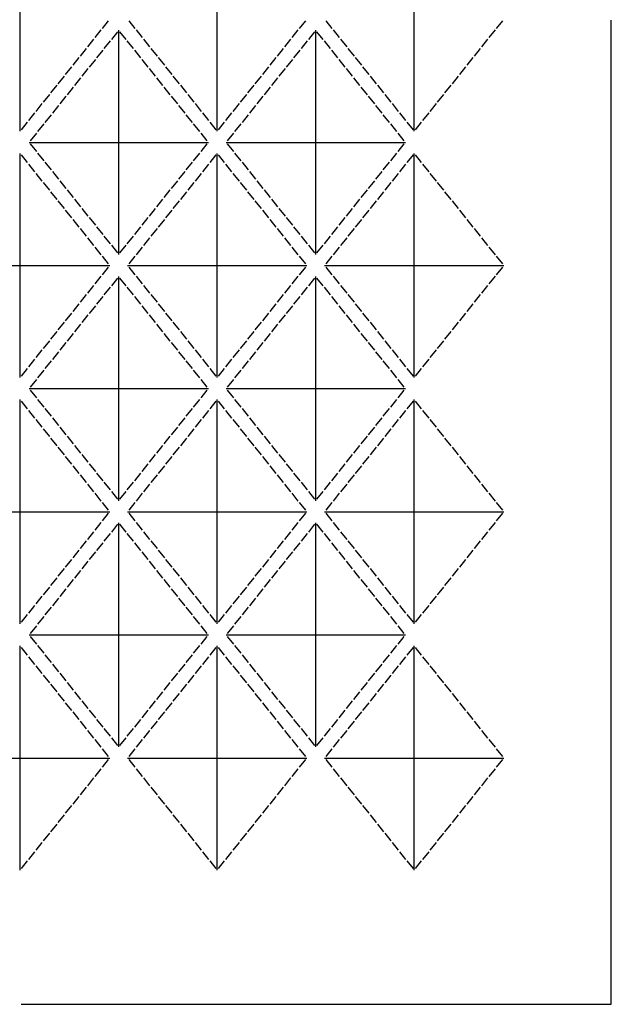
# Model space of a CAD drawing. Header units: millimetres. Extents: x 5 to 1205, y 5 to 2005.
# Tile 2 of 4: x 604 to 1205, y 5 to 1004. Entities that reach past the tile are written whole.
import ezdxf

# ---------------------------------------------------------------- set-up
doc = ezdxf.new("R2010")
doc.units = ezdxf.units.MM
doc.layers.add('CUT', color=1, linetype='CONTINUOUS')

msp = doc.modelspace()

# ---------------------------------------------------------------- linework, layer by layer
at = {"layer": 'CUT'}
for p, q in [((605, 891.205), (605, 1118.795)), ((805, 891.205), (805, 1118.795)), ((1005, 891.205), (1005, 1118.795)), ((688.553, 995.647), (694.786, 1003.438)), ((715.214, 1003.438), (721.447, 995.647)), ((888.553, 995.647), (894.786, 1003.438)), ((915.214, 1003.438), (921.447, 995.647)), ((1088.553, 995.647), (1094.786, 1003.438)), ((1205, 5), (1205, 1004)), ((681.071, 986.295), (687.304, 994.086)), ((703.751, 992.233), (697.518, 984.442)), ((705, 766.205), (705, 993.795)), ((712.482, 984.442), (706.249, 992.233)), ((722.696, 994.086), (728.929, 986.295)), ((881.071, 986.295), (887.304, 994.086)), ((903.751, 992.233), (897.518, 984.442)), ((905, 766.205), (905, 993.795)), ((912.482, 984.442), (906.249, 992.233)), ((922.696, 994.086), (928.929, 986.295)), ((1081.071, 986.295), (1087.304, 994.086)), ((673.589, 976.942), (679.822, 984.733)), ((696.268, 982.88), (690.036, 975.089)), ((719.964, 975.089), (713.732, 982.88)), ((730.178, 984.733), (736.411, 976.942)), ((873.589, 976.942), (879.822, 984.733)), ((896.268, 982.88), (890.036, 975.089)), ((919.964, 975.089), (913.732, 982.88)), ((930.178, 984.733), (936.411, 976.942)), ((1073.589, 976.942), (1079.822, 984.733)), ((666.107, 967.589), (672.34, 975.38)), ((688.786, 973.527), (682.553, 965.736)), ((727.447, 965.736), (721.214, 973.527)), ((737.66, 975.38), (743.893, 967.589)), ((866.107, 967.589), (872.34, 975.38)), ((888.786, 973.527), (882.553, 965.736)), ((927.447, 965.736), (921.214, 973.527)), ((937.66, 975.38), (943.893, 967.589)), ((1066.107, 967.589), (1072.34, 975.38)), ((658.625, 958.236), (664.857, 966.027)), ((681.304, 964.175), (675.071, 956.384)), ((734.929, 956.384), (728.696, 964.175)), ((745.143, 966.027), (751.375, 958.236)), ((858.625, 958.236), (864.857, 966.027)), ((881.304, 964.175), (875.071, 956.384)), ((934.929, 956.384), (928.696, 964.175)), ((945.143, 966.027), (951.375, 958.236)), ((1058.625, 958.236), (1064.857, 966.027)), ((651.143, 948.884), (657.375, 956.675)), ((673.822, 954.822), (667.589, 947.031)), ((742.411, 947.031), (736.178, 954.822)), ((752.625, 956.675), (758.857, 948.884)), ((851.143, 948.884), (857.375, 956.675)), ((873.822, 954.822), (867.589, 947.031)), ((942.411, 947.031), (936.178, 954.822)), ((952.625, 956.675), (958.857, 948.884)), ((1051.143, 948.884), (1057.375, 956.675)), ((643.66, 939.531), (649.893, 947.322)), ((666.34, 945.469), (660.107, 937.678)), ((749.893, 937.678), (743.66, 945.469)), ((760.107, 947.322), (766.34, 939.531)), ((843.66, 939.531), (849.893, 947.322)), ((866.34, 945.469), (860.107, 937.678)), ((949.893, 937.678), (943.66, 945.469)), ((960.107, 947.322), (966.34, 939.531)), ((1043.66, 939.531), (1049.893, 947.322)), ((636.178, 930.178), (642.411, 937.969)), ((658.857, 936.116), (652.625, 928.325)), ((757.375, 928.325), (751.143, 936.116)), ((767.589, 937.969), (773.822, 930.178)), ((836.178, 930.178), (842.411, 937.969)), ((858.857, 936.116), (852.625, 928.325)), ((957.375, 928.325), (951.143, 936.116)), ((967.589, 937.969), (973.822, 930.178)), ((1036.178, 930.178), (1042.411, 937.969)), ((628.696, 920.825), (634.929, 928.616)), ((651.375, 926.764), (645.143, 918.973)), ((764.857, 918.973), (758.625, 926.764)), ((775.071, 928.616), (781.304, 920.825)), ((828.696, 920.825), (834.929, 928.616)), ((851.375, 926.764), (845.143, 918.973)), ((964.857, 918.973), (958.625, 926.764)), ((975.071, 928.616), (981.304, 920.825)), ((1028.696, 920.825), (1034.929, 928.616)), ((613.732, 902.12), (619.964, 909.911)), ((621.214, 911.473), (627.447, 919.264)), ((643.893, 917.411), (637.66, 909.62)), ((772.34, 909.62), (766.107, 917.411)), ((782.553, 919.264), (788.786, 911.473)), ((790.036, 909.911), (796.268, 902.12)), ((813.732, 902.12), (819.964, 909.911)), ((821.214, 911.473), (827.447, 919.264)), ((843.893, 917.411), (837.66, 909.62)), ((972.34, 909.62), (966.107, 917.411)), ((982.553, 919.264), (988.786, 911.473)), ((990.036, 909.911), (996.268, 902.12)), ((1013.732, 902.12), (1019.964, 909.911)), ((1021.214, 911.473), (1027.447, 919.264)), ((606.249, 892.767), (612.482, 900.558)), ((636.411, 908.058), (630.178, 900.267)), ((779.822, 900.267), (773.589, 908.058)), ((797.518, 900.558), (803.751, 892.767)), ((806.249, 892.767), (812.482, 900.558)), ((836.411, 908.058), (830.178, 900.267)), ((979.822, 900.267), (973.589, 908.058)), ((997.518, 900.558), (1003.751, 892.767)), ((1006.249, 892.767), (1012.482, 900.558)), ((628.929, 898.705), (622.696, 890.914)), ((787.304, 890.914), (781.071, 898.705)), ((828.929, 898.705), (822.696, 890.914)), ((987.304, 890.914), (981.071, 898.705)), ((613.964, 880), (796.036, 880)), ((621.447, 889.353), (615.214, 881.562)), ((794.786, 881.562), (788.553, 889.353)), ((813.964, 880), (996.036, 880)), ((821.447, 889.353), (815.214, 881.562)), ((994.786, 881.562), (988.553, 889.353)), ((615.214, 878.438), (621.447, 870.647)), ((788.553, 870.647), (794.786, 878.438)), ((815.214, 878.438), (821.447, 870.647)), ((988.553, 870.647), (994.786, 878.438)), ((605, 641.205), (605, 868.795)), ((612.482, 859.442), (606.249, 867.233)), ((622.696, 869.086), (628.929, 861.295)), ((630.178, 859.733), (636.411, 851.942)), ((773.589, 851.942), (779.822, 859.733)), ((781.071, 861.295), (787.304, 869.086)), ((803.751, 867.233), (797.518, 859.442)), ((805, 641.205), (805, 868.795)), ((812.482, 859.442), (806.249, 867.233)), ((822.696, 869.086), (828.929, 861.295)), ((830.178, 859.733), (836.411, 851.942)), ((973.589, 851.942), (979.822, 859.733)), ((981.071, 861.295), (987.304, 869.086)), ((1003.751, 867.233), (997.518, 859.442)), ((1005, 641.205), (1005, 868.795)), ((1012.482, 859.442), (1006.249, 867.233)), ((619.964, 850.089), (613.732, 857.88)), ((637.66, 850.38), (643.893, 842.589)), ((766.107, 842.589), (772.34, 850.38)), ((796.268, 857.88), (790.036, 850.089)), ((819.964, 850.089), (813.732, 857.88)), ((837.66, 850.38), (843.893, 842.589)), ((966.107, 842.589), (972.34, 850.38)), ((996.268, 857.88), (990.036, 850.089)), ((1019.964, 850.089), (1013.732, 857.88)), ((627.447, 840.736), (621.214, 848.527)), ((645.143, 841.027), (651.375, 833.236)), ((758.625, 833.236), (764.857, 841.027)), ((788.786, 848.527), (782.553, 840.736)), ((827.447, 840.736), (821.214, 848.527)), ((845.143, 841.027), (851.375, 833.236)), ((958.625, 833.236), (964.857, 841.027)), ((988.786, 848.527), (982.553, 840.736)), ((1027.447, 840.736), (1021.214, 848.527)), ((634.929, 831.384), (628.696, 839.175)), ((642.411, 822.031), (636.178, 829.822)), ((652.625, 831.675), (658.857, 823.884)), ((751.143, 823.884), (757.375, 831.675)), ((773.822, 829.822), (767.589, 822.031)), ((781.304, 839.175), (775.071, 831.384)), ((834.929, 831.384), (828.696, 839.175)), ((842.411, 822.031), (836.178, 829.822)), ((852.625, 831.675), (858.857, 823.884)), ((951.143, 823.884), (957.375, 831.675)), ((973.822, 829.822), (967.589, 822.031)), ((981.304, 839.175), (975.071, 831.384)), ((1034.929, 831.384), (1028.696, 839.175)), ((1042.411, 822.031), (1036.178, 829.822)), ((649.893, 812.678), (643.66, 820.469)), ((660.107, 822.322), (666.34, 814.531)), ((743.66, 814.531), (749.893, 822.322)), ((766.34, 820.469), (760.107, 812.678)), ((849.893, 812.678), (843.66, 820.469)), ((860.107, 822.322), (866.34, 814.531)), ((943.66, 814.531), (949.893, 822.322)), ((966.34, 820.469), (960.107, 812.678)), ((1049.893, 812.678), (1043.66, 820.469)), ((657.375, 803.325), (651.143, 811.116)), ((667.589, 812.969), (673.822, 805.178)), ((736.178, 805.178), (742.411, 812.969)), ((758.857, 811.116), (752.625, 803.325)), ((857.375, 803.325), (851.143, 811.116)), ((867.589, 812.969), (873.822, 805.178)), ((936.178, 805.178), (942.411, 812.969)), ((958.857, 811.116), (952.625, 803.325)), ((1057.375, 803.325), (1051.143, 811.116)), ((664.857, 793.973), (658.625, 801.764)), ((675.071, 803.616), (681.304, 795.825)), ((728.696, 795.825), (734.929, 803.616)), ((751.375, 801.764), (745.143, 793.973)), ((864.857, 793.973), (858.625, 801.764)), ((875.071, 803.616), (881.304, 795.825)), ((928.696, 795.825), (934.929, 803.616)), ((951.375, 801.764), (945.143, 793.973)), ((1064.857, 793.973), (1058.625, 801.764)), ((672.34, 784.62), (666.107, 792.411)), ((682.553, 794.264), (688.786, 786.473)), ((721.214, 786.473), (727.447, 794.264)), ((743.893, 792.411), (737.66, 784.62)), ((872.34, 784.62), (866.107, 792.411)), ((882.553, 794.264), (888.786, 786.473)), ((921.214, 786.473), (927.447, 794.264)), ((943.893, 792.411), (937.66, 784.62)), ((1072.34, 784.62), (1066.107, 792.411)), ((679.822, 775.267), (673.589, 783.058)), ((690.036, 784.911), (696.268, 777.12)), ((713.732, 777.12), (719.964, 784.911)), ((736.411, 783.058), (730.178, 775.267)), ((879.822, 775.267), (873.589, 783.058)), ((890.036, 784.911), (896.268, 777.12)), ((913.732, 777.12), (919.964, 784.911)), ((936.411, 783.058), (930.178, 775.267)), ((1079.822, 775.267), (1073.589, 783.058)), ((687.304, 765.914), (681.071, 773.705)), ((697.518, 775.558), (703.751, 767.767)), ((706.249, 767.767), (712.482, 775.558)), ((728.929, 773.705), (722.696, 765.914)), ((887.304, 765.914), (881.071, 773.705)), ((897.518, 775.558), (903.751, 767.767)), ((906.249, 767.767), (912.482, 775.558)), ((928.929, 773.705), (922.696, 765.914)), ((1087.304, 765.914), (1081.071, 773.705)), ((694.786, 756.562), (688.553, 764.353)), ((721.447, 764.353), (715.214, 756.562)), ((894.786, 756.562), (888.553, 764.353)), ((921.447, 764.353), (915.214, 756.562)), ((1094.786, 756.562), (1088.553, 764.353)), ((513.964, 755), (696.036, 755)), ((688.553, 745.647), (694.786, 753.438)), ((713.964, 755), (896.036, 755)), ((715.214, 753.438), (721.447, 745.647)), ((888.553, 745.647), (894.786, 753.438)), ((913.964, 755), (1096.036, 755)), ((915.214, 753.438), (921.447, 745.647)), ((1088.553, 745.647), (1094.786, 753.438)), ((681.071, 736.295), (687.304, 744.086)), ((703.751, 742.233), (697.518, 734.442)), ((705, 516.205), (705, 743.795)), ((712.482, 734.442), (706.249, 742.233)), ((722.696, 744.086), (728.929, 736.295)), ((881.071, 736.295), (887.304, 744.086)), ((903.751, 742.233), (897.518, 734.442)), ((905, 516.205), (905, 743.795)), ((912.482, 734.442), (906.249, 742.233)), ((922.696, 744.086), (928.929, 736.295)), ((1081.071, 736.295), (1087.304, 744.086)), ((673.589, 726.942), (679.822, 734.733)), ((696.268, 732.88), (690.036, 725.089)), ((719.964, 725.089), (713.732, 732.88)), ((730.178, 734.733), (736.411, 726.942)), ((873.589, 726.942), (879.822, 734.733)), ((896.268, 732.88), (890.036, 725.089)), ((919.964, 725.089), (913.732, 732.88)), ((930.178, 734.733), (936.411, 726.942)), ((1073.589, 726.942), (1079.822, 734.733)), ((666.107, 717.589), (672.34, 725.38)), ((688.786, 723.527), (682.553, 715.736)), ((727.447, 715.736), (721.214, 723.527)), ((737.66, 725.38), (743.893, 717.589)), ((866.107, 717.589), (872.34, 725.38)), ((888.786, 723.527), (882.553, 715.736)), ((927.447, 715.736), (921.214, 723.527)), ((937.66, 725.38), (943.893, 717.589)), ((1066.107, 717.589), (1072.34, 725.38)), ((658.625, 708.236), (664.857, 716.027)), ((681.304, 714.175), (675.071, 706.384)), ((734.929, 706.384), (728.696, 714.175)), ((745.143, 716.027), (751.375, 708.236)), ((858.625, 708.236), (864.857, 716.027)), ((881.304, 714.175), (875.071, 706.384)), ((934.929, 706.384), (928.696, 714.175)), ((945.143, 716.027), (951.375, 708.236)), ((1058.625, 708.236), (1064.857, 716.027)), ((651.143, 698.884), (657.375, 706.675)), ((673.822, 704.822), (667.589, 697.031)), ((742.411, 697.031), (736.178, 704.822)), ((752.625, 706.675), (758.857, 698.884)), ((851.143, 698.884), (857.375, 706.675)), ((873.822, 704.822), (867.589, 697.031)), ((942.411, 697.031), (936.178, 704.822)), ((952.625, 706.675), (958.857, 698.884)), ((1051.143, 698.884), (1057.375, 706.675)), ((643.66, 689.531), (649.893, 697.322)), ((666.34, 695.469), (660.107, 687.678)), ((749.893, 687.678), (743.66, 695.469)), ((760.107, 697.322), (766.34, 689.531)), ((843.66, 689.531), (849.893, 697.322)), ((866.34, 695.469), (860.107, 687.678)), ((949.893, 687.678), (943.66, 695.469)), ((960.107, 697.322), (966.34, 689.531)), ((1043.66, 689.531), (1049.893, 697.322)), ((636.178, 680.178), (642.411, 687.969)), ((658.857, 686.116), (652.625, 678.325)), ((757.375, 678.325), (751.143, 686.116)), ((767.589, 687.969), (773.822, 680.178)), ((836.178, 680.178), (842.411, 687.969)), ((858.857, 686.116), (852.625, 678.325)), ((957.375, 678.325), (951.143, 686.116)), ((967.589, 687.969), (973.822, 680.178)), ((1036.178, 680.178), (1042.411, 687.969)), ((628.696, 670.825), (634.929, 678.616)), ((651.375, 676.764), (645.143, 668.973)), ((764.857, 668.973), (758.625, 676.764)), ((775.071, 678.616), (781.304, 670.825)), ((828.696, 670.825), (834.929, 678.616)), ((851.375, 676.764), (845.143, 668.973)), ((964.857, 668.973), (958.625, 676.764)), ((975.071, 678.616), (981.304, 670.825)), ((1028.696, 670.825), (1034.929, 678.616)), ((613.732, 652.12), (619.964, 659.911)), ((621.214, 661.473), (627.447, 669.264)), ((643.893, 667.411), (637.66, 659.62)), ((772.34, 659.62), (766.107, 667.411)), ((782.553, 669.264), (788.786, 661.473)), ((790.036, 659.911), (796.268, 652.12)), ((813.732, 652.12), (819.964, 659.911)), ((821.214, 661.473), (827.447, 669.264)), ((843.893, 667.411), (837.66, 659.62)), ((972.34, 659.62), (966.107, 667.411)), ((982.553, 669.264), (988.786, 661.473)), ((990.036, 659.911), (996.268, 652.12)), ((1013.732, 652.12), (1019.964, 659.911)), ((1021.214, 661.473), (1027.447, 669.264)), ((606.249, 642.767), (612.482, 650.558)), ((636.411, 658.058), (630.178, 650.267)), ((779.822, 650.267), (773.589, 658.058)), ((797.518, 650.558), (803.751, 642.767)), ((806.249, 642.767), (812.482, 650.558)), ((836.411, 658.058), (830.178, 650.267)), ((979.822, 650.267), (973.589, 658.058)), ((997.518, 650.558), (1003.751, 642.767)), ((1006.249, 642.767), (1012.482, 650.558)), ((628.929, 648.705), (622.696, 640.914)), ((787.304, 640.914), (781.071, 648.705)), ((828.929, 648.705), (822.696, 640.914)), ((987.304, 640.914), (981.071, 648.705)), ((613.964, 630), (796.036, 630)), ((621.447, 639.353), (615.214, 631.562)), ((794.786, 631.562), (788.553, 639.353)), ((813.964, 630), (996.036, 630)), ((821.447, 639.353), (815.214, 631.562)), ((994.786, 631.562), (988.553, 639.353)), ((615.214, 628.438), (621.447, 620.647)), ((788.553, 620.647), (794.786, 628.438)), ((815.214, 628.438), (821.447, 620.647)), ((988.553, 620.647), (994.786, 628.438)), ((605, 391.205), (605, 618.795)), ((612.482, 609.442), (606.249, 617.233)), ((622.696, 619.086), (628.929, 611.295)), ((630.178, 609.733), (636.411, 601.942)), ((773.589, 601.942), (779.822, 609.733)), ((781.071, 611.295), (787.304, 619.086)), ((803.751, 617.233), (797.518, 609.442)), ((805, 391.205), (805, 618.795)), ((812.482, 609.442), (806.249, 617.233)), ((822.696, 619.086), (828.929, 611.295)), ((830.178, 609.733), (836.411, 601.942)), ((973.589, 601.942), (979.822, 609.733)), ((981.071, 611.295), (987.304, 619.086)), ((1003.751, 617.233), (997.518, 609.442)), ((1005, 391.205), (1005, 618.795)), ((1012.482, 609.442), (1006.249, 617.233)), ((619.964, 600.089), (613.732, 607.88)), ((637.66, 600.38), (643.893, 592.589)), ((766.107, 592.589), (772.34, 600.38)), ((796.268, 607.88), (790.036, 600.089)), ((819.964, 600.089), (813.732, 607.88)), ((837.66, 600.38), (843.893, 592.589)), ((966.107, 592.589), (972.34, 600.38)), ((996.268, 607.88), (990.036, 600.089)), ((1019.964, 600.089), (1013.732, 607.88)), ((627.447, 590.736), (621.214, 598.527)), ((645.143, 591.027), (651.375, 583.236)), ((758.625, 583.236), (764.857, 591.027)), ((788.786, 598.527), (782.553, 590.736)), ((827.447, 590.736), (821.214, 598.527)), ((845.143, 591.027), (851.375, 583.236)), ((958.625, 583.236), (964.857, 591.027)), ((988.786, 598.527), (982.553, 590.736)), ((1027.447, 590.736), (1021.214, 598.527)), ((634.929, 581.384), (628.696, 589.175)), ((642.411, 572.031), (636.178, 579.822)), ((652.625, 581.675), (658.857, 573.884)), ((751.143, 573.884), (757.375, 581.675)), ((773.822, 579.822), (767.589, 572.031)), ((781.304, 589.175), (775.071, 581.384)), ((834.929, 581.384), (828.696, 589.175)), ((842.411, 572.031), (836.178, 579.822)), ((852.625, 581.675), (858.857, 573.884)), ((951.143, 573.884), (957.375, 581.675)), ((973.822, 579.822), (967.589, 572.031)), ((981.304, 589.175), (975.071, 581.384)), ((1034.929, 581.384), (1028.696, 589.175)), ((1042.411, 572.031), (1036.178, 579.822)), ((649.893, 562.678), (643.66, 570.469)), ((660.107, 572.322), (666.34, 564.531)), ((743.66, 564.531), (749.893, 572.322)), ((766.34, 570.469), (760.107, 562.678)), ((849.893, 562.678), (843.66, 570.469)), ((860.107, 572.322), (866.34, 564.531)), ((943.66, 564.531), (949.893, 572.322)), ((966.34, 570.469), (960.107, 562.678)), ((1049.893, 562.678), (1043.66, 570.469)), ((657.375, 553.325), (651.143, 561.116)), ((667.589, 562.969), (673.822, 555.178)), ((736.178, 555.178), (742.411, 562.969)), ((758.857, 561.116), (752.625, 553.325)), ((857.375, 553.325), (851.143, 561.116)), ((867.589, 562.969), (873.822, 555.178)), ((936.178, 555.178), (942.411, 562.969)), ((958.857, 561.116), (952.625, 553.325)), ((1057.375, 553.325), (1051.143, 561.116)), ((664.857, 543.973), (658.625, 551.764)), ((675.071, 553.616), (681.304, 545.825)), ((728.696, 545.825), (734.929, 553.616)), ((751.375, 551.764), (745.143, 543.973)), ((864.857, 543.973), (858.625, 551.764)), ((875.071, 553.616), (881.304, 545.825)), ((928.696, 545.825), (934.929, 553.616)), ((951.375, 551.764), (945.143, 543.973)), ((1064.857, 543.973), (1058.625, 551.764)), ((672.34, 534.62), (666.107, 542.411)), ((682.553, 544.264), (688.786, 536.473)), ((721.214, 536.473), (727.447, 544.264)), ((743.893, 542.411), (737.66, 534.62)), ((872.34, 534.62), (866.107, 542.411)), ((882.553, 544.264), (888.786, 536.473)), ((921.214, 536.473), (927.447, 544.264)), ((943.893, 542.411), (937.66, 534.62)), ((1072.34, 534.62), (1066.107, 542.411)), ((679.822, 525.267), (673.589, 533.058)), ((690.036, 534.911), (696.268, 527.12)), ((713.732, 527.12), (719.964, 534.911)), ((736.411, 533.058), (730.178, 525.267)), ((879.822, 525.267), (873.589, 533.058)), ((890.036, 534.911), (896.268, 527.12)), ((913.732, 527.12), (919.964, 534.911)), ((936.411, 533.058), (930.178, 525.267)), ((1079.822, 525.267), (1073.589, 533.058)), ((687.304, 515.914), (681.071, 523.705)), ((697.518, 525.558), (703.751, 517.767)), ((706.249, 517.767), (712.482, 525.558)), ((728.929, 523.705), (722.696, 515.914)), ((887.304, 515.914), (881.071, 523.705)), ((897.518, 525.558), (903.751, 517.767)), ((906.249, 517.767), (912.482, 525.558)), ((928.929, 523.705), (922.696, 515.914)), ((1087.304, 515.914), (1081.071, 523.705)), ((694.786, 506.562), (688.553, 514.353)), ((721.447, 514.353), (715.214, 506.562)), ((894.786, 506.562), (888.553, 514.353)), ((921.447, 514.353), (915.214, 506.562)), ((1094.786, 506.562), (1088.553, 514.353)), ((513.964, 505), (696.036, 505)), ((688.553, 495.647), (694.786, 503.438)), ((713.964, 505), (896.036, 505)), ((715.214, 503.438), (721.447, 495.647)), ((888.553, 495.647), (894.786, 503.438)), ((913.964, 505), (1096.036, 505)), ((915.214, 503.438), (921.447, 495.647)), ((1088.553, 495.647), (1094.786, 503.438)), ((681.071, 486.295), (687.304, 494.086)), ((703.751, 492.233), (697.518, 484.442)), ((705, 266.205), (705, 493.795)), ((712.482, 484.442), (706.249, 492.233)), ((722.696, 494.086), (728.929, 486.295)), ((881.071, 486.295), (887.304, 494.086)), ((903.751, 492.233), (897.518, 484.442)), ((905, 266.205), (905, 493.795)), ((912.482, 484.442), (906.249, 492.233)), ((922.696, 494.086), (928.929, 486.295)), ((1081.071, 486.295), (1087.304, 494.086)), ((673.589, 476.942), (679.822, 484.733)), ((696.268, 482.88), (690.036, 475.089)), ((719.964, 475.089), (713.732, 482.88)), ((730.178, 484.733), (736.411, 476.942)), ((873.589, 476.942), (879.822, 484.733)), ((896.268, 482.88), (890.036, 475.089)), ((919.964, 475.089), (913.732, 482.88)), ((930.178, 484.733), (936.411, 476.942)), ((1073.589, 476.942), (1079.822, 484.733)), ((666.107, 467.589), (672.34, 475.38)), ((688.786, 473.527), (682.553, 465.736)), ((727.447, 465.736), (721.214, 473.527)), ((737.66, 475.38), (743.893, 467.589)), ((866.107, 467.589), (872.34, 475.38)), ((888.786, 473.527), (882.553, 465.736)), ((927.447, 465.736), (921.214, 473.527)), ((937.66, 475.38), (943.893, 467.589)), ((1066.107, 467.589), (1072.34, 475.38)), ((658.625, 458.236), (664.857, 466.027)), ((681.304, 464.175), (675.071, 456.384)), ((734.929, 456.384), (728.696, 464.175)), ((745.143, 466.027), (751.375, 458.236)), ((858.625, 458.236), (864.857, 466.027)), ((881.304, 464.175), (875.071, 456.384)), ((934.929, 456.384), (928.696, 464.175)), ((945.143, 466.027), (951.375, 458.236)), ((1058.625, 458.236), (1064.857, 466.027)), ((651.143, 448.884), (657.375, 456.675)), ((673.822, 454.822), (667.589, 447.031)), ((742.411, 447.031), (736.178, 454.822)), ((752.625, 456.675), (758.857, 448.884)), ((851.143, 448.884), (857.375, 456.675)), ((873.822, 454.822), (867.589, 447.031)), ((942.411, 447.031), (936.178, 454.822)), ((952.625, 456.675), (958.857, 448.884)), ((1051.143, 448.884), (1057.375, 456.675)), ((643.66, 439.531), (649.893, 447.322)), ((666.34, 445.469), (660.107, 437.678)), ((749.893, 437.678), (743.66, 445.469)), ((760.107, 447.322), (766.34, 439.531)), ((843.66, 439.531), (849.893, 447.322)), ((866.34, 445.469), (860.107, 437.678)), ((949.893, 437.678), (943.66, 445.469)), ((960.107, 447.322), (966.34, 439.531)), ((1043.66, 439.531), (1049.893, 447.322)), ((636.178, 430.178), (642.411, 437.969)), ((658.857, 436.116), (652.625, 428.325)), ((757.375, 428.325), (751.143, 436.116)), ((767.589, 437.969), (773.822, 430.178)), ((836.178, 430.178), (842.411, 437.969)), ((858.857, 436.116), (852.625, 428.325)), ((957.375, 428.325), (951.143, 436.116)), ((967.589, 437.969), (973.822, 430.178)), ((1036.178, 430.178), (1042.411, 437.969)), ((628.696, 420.825), (634.929, 428.616)), ((651.375, 426.764), (645.143, 418.973)), ((764.857, 418.973), (758.625, 426.764)), ((775.071, 428.616), (781.304, 420.825)), ((828.696, 420.825), (834.929, 428.616)), ((851.375, 426.764), (845.143, 418.973)), ((964.857, 418.973), (958.625, 426.764)), ((975.071, 428.616), (981.304, 420.825)), ((1028.696, 420.825), (1034.929, 428.616)), ((613.732, 402.12), (619.964, 409.911)), ((621.214, 411.473), (627.447, 419.264)), ((643.893, 417.411), (637.66, 409.62)), ((772.34, 409.62), (766.107, 417.411)), ((782.553, 419.264), (788.786, 411.473)), ((790.036, 409.911), (796.268, 402.12)), ((813.732, 402.12), (819.964, 409.911)), ((821.214, 411.473), (827.447, 419.264)), ((843.893, 417.411), (837.66, 409.62)), ((972.34, 409.62), (966.107, 417.411)), ((982.553, 419.264), (988.786, 411.473)), ((990.036, 409.911), (996.268, 402.12)), ((1013.732, 402.12), (1019.964, 409.911)), ((1021.214, 411.473), (1027.447, 419.264)), ((606.249, 392.767), (612.482, 400.558)), ((636.411, 408.058), (630.178, 400.267)), ((779.822, 400.267), (773.589, 408.058)), ((797.518, 400.558), (803.751, 392.767)), ((806.249, 392.767), (812.482, 400.558)), ((836.411, 408.058), (830.178, 400.267)), ((979.822, 400.267), (973.589, 408.058)), ((997.518, 400.558), (1003.751, 392.767)), ((1006.249, 392.767), (1012.482, 400.558)), ((628.929, 398.705), (622.696, 390.914)), ((787.304, 390.914), (781.071, 398.705)), ((828.929, 398.705), (822.696, 390.914)), ((987.304, 390.914), (981.071, 398.705)), ((613.964, 380), (796.036, 380)), ((621.447, 389.353), (615.214, 381.562)), ((794.786, 381.562), (788.553, 389.353)), ((813.964, 380), (996.036, 380)), ((821.447, 389.353), (815.214, 381.562)), ((994.786, 381.562), (988.553, 389.353)), ((615.214, 378.438), (621.447, 370.647)), ((788.553, 370.647), (794.786, 378.438)), ((815.214, 378.438), (821.447, 370.647)), ((988.553, 370.647), (994.786, 378.438)), ((605, 141.205), (605, 368.795)), ((612.482, 359.442), (606.249, 367.233)), ((622.696, 369.086), (628.929, 361.295)), ((781.071, 361.295), (787.304, 369.086)), ((803.751, 367.233), (797.518, 359.442)), ((805, 141.205), (805, 368.795)), ((812.482, 359.442), (806.249, 367.233)), ((822.696, 369.086), (828.929, 361.295)), ((981.071, 361.295), (987.304, 369.086)), ((1003.751, 367.233), (997.518, 359.442)), ((1005, 141.205), (1005, 368.795)), ((1012.482, 359.442), (1006.249, 367.233)), ((619.964, 350.089), (613.732, 357.88)), ((630.178, 359.733), (636.411, 351.942)), ((637.66, 350.38), (643.893, 342.589)), ((766.107, 342.589), (772.34, 350.38)), ((773.589, 351.942), (779.822, 359.733)), ((796.268, 357.88), (790.036, 350.089)), ((819.964, 350.089), (813.732, 357.88)), ((830.178, 359.733), (836.411, 351.942)), ((837.66, 350.38), (843.893, 342.589)), ((966.107, 342.589), (972.34, 350.38)), ((973.589, 351.942), (979.822, 359.733)), ((996.268, 357.88), (990.036, 350.089)), ((1019.964, 350.089), (1013.732, 357.88)), ((627.447, 340.736), (621.214, 348.527)), ((645.143, 341.027), (651.375, 333.236)), ((758.625, 333.236), (764.857, 341.027)), ((788.786, 348.527), (782.553, 340.736)), ((827.447, 340.736), (821.214, 348.527)), ((845.143, 341.027), (851.375, 333.236)), ((958.625, 333.236), (964.857, 341.027)), ((988.786, 348.527), (982.553, 340.736)), ((1027.447, 340.736), (1021.214, 348.527)), ((634.929, 331.384), (628.696, 339.175)), ((652.625, 331.675), (658.857, 323.884)), ((751.143, 323.884), (757.375, 331.675)), ((781.304, 339.175), (775.071, 331.384)), ((834.929, 331.384), (828.696, 339.175)), ((852.625, 331.675), (858.857, 323.884)), ((951.143, 323.884), (957.375, 331.675)), ((981.304, 339.175), (975.071, 331.384)), ((1034.929, 331.384), (1028.696, 339.175)), ((642.411, 322.031), (636.178, 329.822)), ((649.893, 312.678), (643.66, 320.469)), ((660.107, 322.322), (666.34, 314.531)), ((743.66, 314.531), (749.893, 322.322)), ((766.34, 320.469), (760.107, 312.678)), ((773.822, 329.822), (767.589, 322.031)), ((842.411, 322.031), (836.178, 329.822)), ((849.893, 312.678), (843.66, 320.469)), ((860.107, 322.322), (866.34, 314.531)), ((943.66, 314.531), (949.893, 322.322)), ((966.34, 320.469), (960.107, 312.678)), ((973.822, 329.822), (967.589, 322.031)), ((1042.411, 322.031), (1036.178, 329.822)), ((1049.893, 312.678), (1043.66, 320.469)), ((657.375, 303.325), (651.143, 311.116)), ((667.589, 312.969), (673.822, 305.178)), ((736.178, 305.178), (742.411, 312.969)), ((758.857, 311.116), (752.625, 303.325)), ((857.375, 303.325), (851.143, 311.116)), ((867.589, 312.969), (873.822, 305.178)), ((936.178, 305.178), (942.411, 312.969)), ((958.857, 311.116), (952.625, 303.325)), ((1057.375, 303.325), (1051.143, 311.116)), ((664.857, 293.973), (658.625, 301.764)), ((675.071, 303.616), (681.304, 295.825)), ((728.696, 295.825), (734.929, 303.616)), ((751.375, 301.764), (745.143, 293.973)), ((864.857, 293.973), (858.625, 301.764)), ((875.071, 303.616), (881.304, 295.825)), ((928.696, 295.825), (934.929, 303.616)), ((951.375, 301.764), (945.143, 293.973)), ((1064.857, 293.973), (1058.625, 301.764)), ((672.34, 284.62), (666.107, 292.411)), ((682.553, 294.264), (688.786, 286.473)), ((721.214, 286.473), (727.447, 294.264)), ((743.893, 292.411), (737.66, 284.62)), ((872.34, 284.62), (866.107, 292.411)), ((882.553, 294.264), (888.786, 286.473)), ((921.214, 286.473), (927.447, 294.264)), ((943.893, 292.411), (937.66, 284.62)), ((1072.34, 284.62), (1066.107, 292.411)), ((679.822, 275.267), (673.589, 283.058)), ((690.036, 284.911), (696.268, 277.12)), ((713.732, 277.12), (719.964, 284.911)), ((736.411, 283.058), (730.178, 275.267)), ((879.822, 275.267), (873.589, 283.058)), ((890.036, 284.911), (896.268, 277.12)), ((913.732, 277.12), (919.964, 284.911)), ((936.411, 283.058), (930.178, 275.267)), ((1079.822, 275.267), (1073.589, 283.058)), ((687.304, 265.914), (681.071, 273.705)), ((697.518, 275.558), (703.751, 267.767)), ((706.249, 267.767), (712.482, 275.558)), ((728.929, 273.705), (722.696, 265.914)), ((887.304, 265.914), (881.071, 273.705)), ((897.518, 275.558), (903.751, 267.767)), ((906.249, 267.767), (912.482, 275.558)), ((928.929, 273.705), (922.696, 265.914)), ((1087.304, 265.914), (1081.071, 273.705)), ((694.786, 256.562), (688.553, 264.353)), ((721.447, 264.353), (715.214, 256.562)), ((894.786, 256.562), (888.553, 264.353)), ((921.447, 264.353), (915.214, 256.562)), ((1094.786, 256.562), (1088.553, 264.353)), ((513.964, 255), (696.036, 255)), ((688.553, 245.647), (694.786, 253.438)), ((713.964, 255), (896.036, 255)), ((715.214, 253.438), (721.447, 245.647)), ((888.553, 245.647), (894.786, 253.438)), ((913.964, 255), (1096.036, 255)), ((915.214, 253.438), (921.447, 245.647)), ((1088.553, 245.647), (1094.786, 253.438)), ((681.071, 236.295), (687.304, 244.086)), ((722.696, 244.086), (728.929, 236.295)), ((881.071, 236.295), (887.304, 244.086)), ((922.696, 244.086), (928.929, 236.295)), ((1081.071, 236.295), (1087.304, 244.086)), ((673.589, 226.942), (679.822, 234.733)), ((730.178, 234.733), (736.411, 226.942)), ((873.589, 226.942), (879.822, 234.733)), ((930.178, 234.733), (936.411, 226.942)), ((1073.589, 226.942), (1079.822, 234.733)), ((666.107, 217.589), (672.34, 225.38)), ((737.66, 225.38), (743.893, 217.589)), ((866.107, 217.589), (872.34, 225.38)), ((937.66, 225.38), (943.893, 217.589)), ((1066.107, 217.589), (1072.34, 225.38)), ((658.625, 208.236), (664.857, 216.027)), ((745.143, 216.027), (751.375, 208.236)), ((858.625, 208.236), (864.857, 216.027)), ((945.143, 216.027), (951.375, 208.236)), ((1058.625, 208.236), (1064.857, 216.027)), ((651.143, 198.884), (657.375, 206.675)), ((752.625, 206.675), (758.857, 198.884)), ((851.143, 198.884), (857.375, 206.675)), ((952.625, 206.675), (958.857, 198.884)), ((1051.143, 198.884), (1057.375, 206.675)), ((643.66, 189.531), (649.893, 197.322)), ((760.107, 197.322), (766.34, 189.531)), ((843.66, 189.531), (849.893, 197.322)), ((960.107, 197.322), (966.34, 189.531)), ((1043.66, 189.531), (1049.893, 197.322)), ((636.178, 180.178), (642.411, 187.969)), ((767.589, 187.969), (773.822, 180.178)), ((836.178, 180.178), (842.411, 187.969)), ((967.589, 187.969), (973.822, 180.178)), ((1036.178, 180.178), (1042.411, 187.969)), ((628.696, 170.825), (634.929, 178.616)), ((775.071, 178.616), (781.304, 170.825)), ((828.696, 170.825), (834.929, 178.616)), ((975.071, 178.616), (981.304, 170.825)), ((1028.696, 170.825), (1034.929, 178.616)), ((621.214, 161.473), (627.447, 169.264)), ((782.553, 169.264), (788.786, 161.473)), ((821.214, 161.473), (827.447, 169.264)), ((982.553, 169.264), (988.786, 161.473)), ((1021.214, 161.473), (1027.447, 169.264)), ((606.249, 142.767), (612.482, 150.558)), ((613.732, 152.12), (619.964, 159.911)), ((790.036, 159.911), (796.268, 152.12)), ((797.518, 150.558), (803.751, 142.767)), ((806.249, 142.767), (812.482, 150.558)), ((813.732, 152.12), (819.964, 159.911)), ((990.036, 159.911), (996.268, 152.12)), ((997.518, 150.558), (1003.751, 142.767)), ((1006.249, 142.767), (1012.482, 150.558)), ((1013.732, 152.12), (1019.964, 159.911)), ((606, 5), (1205, 5))]:
    msp.add_line(p, q, dxfattribs=at)

doc.saveas('drawing.dxf')
